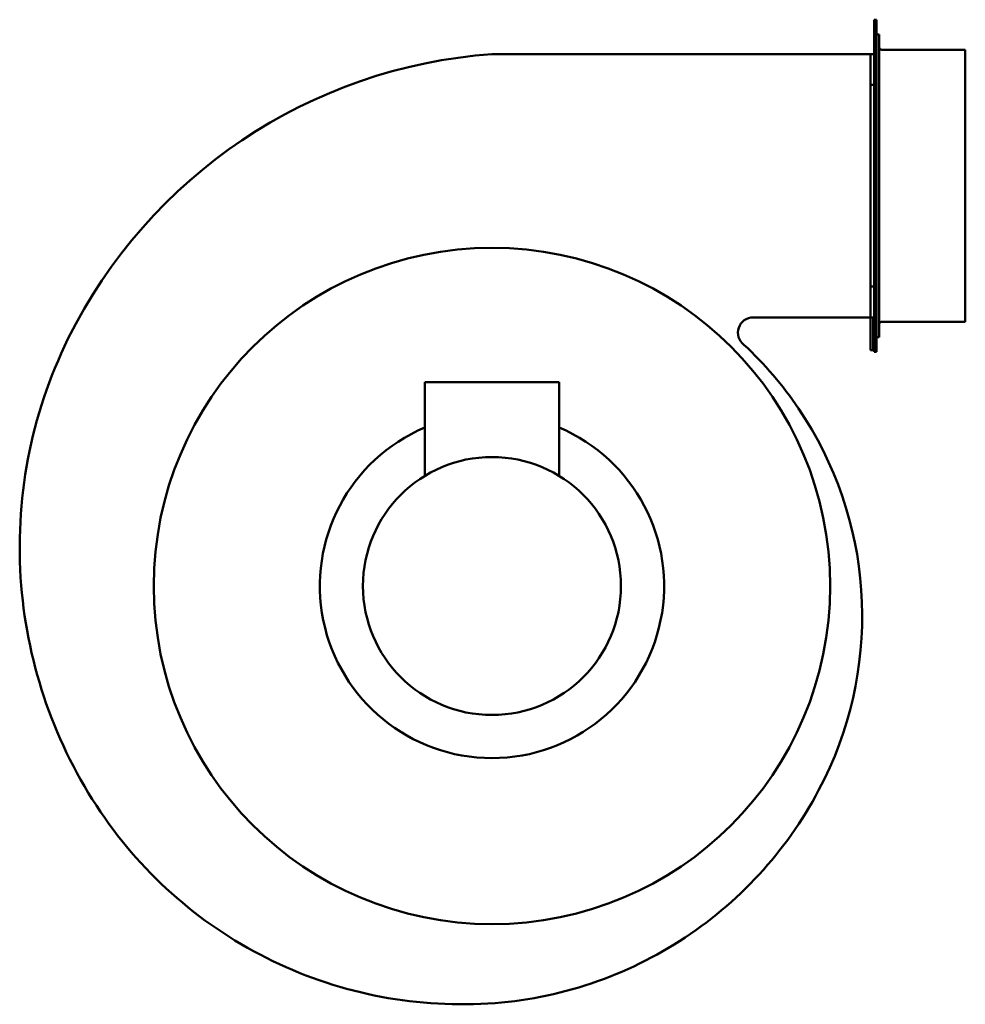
# Model space of a CAD drawing. Header units: millimetres. Extents: x 355 to 905, y 159 to 732.
import ezdxf

# ---------------------------------------------------------------- set-up
doc = ezdxf.new("R2010")
doc.units = ezdxf.units.MM
doc.header["$LTSCALE"] = 3
doc.layers.add('Widoczne (ISO)', color=7, linetype='Continuous', lineweight=50)

msp = doc.modelspace()

# ---------------------------------------------------------------- linework, layer by layer
at = {"layer": 'Widoczne (ISO)'}
for p, q in [((851.7, 711.55), (851.7, 731.55)), ((853.2, 731.55), (851.7, 731.55)), ((853.2, 538.55), (853.2, 731.55)), ((853.2, 723.01), (854.7, 723.01)), ((854.7, 723.01), (853.2, 723.01)), ((854.7, 723.01), (854.7, 723.01)), ((854.7, 547.05), (854.7, 723.01)), ((629.7, 711.55), (847.7, 711.55)), ((847.7, 711.55), (849.7, 711.55)), ((849.7, 693.68), (849.7, 711.55)), ((849.7, 711.55), (851.7, 711.55)), ((851.7, 711.55), (851.7, 711.16)), ((851.7, 558.95), (851.7, 711.16)), ((904.7, 714.05), (856.2, 714.05)), ((904.7, 714.05), (904.7, 556.05)), ((851.7, 693.68), (849.7, 693.68)), ((849.7, 576.43), (849.7, 693.68)), ((849.7, 576.43), (851.7, 576.43)), ((849.7, 558.55), (849.7, 576.43)), ((847.7, 558.55), (781.45, 558.55)), ((847.7, 558.55), (849.7, 558.55)), ((851.7, 558.55), (849.7, 558.55)), ((849.7, 539.46), (849.7, 558.55)), ((851.2, 558.55), (851.2, 539.46)), ((851.7, 558.95), (851.7, 558.55)), ((851.7, 538.55), (851.7, 558.55)), ((904.7, 556.05), (856.2, 556.05)), ((854.7, 547.05), (853.2, 547.05)), ((851.2, 539.46), (849.7, 539.46)), ((853.2, 538.55), (851.7, 538.55)), ((590.7, 521), (668.7, 521)), ((590.7, 466.51), (590.7, 521)), ((668.7, 466.51), (668.7, 521))]:
    msp.add_line(p, q, dxfattribs=at)
for radius in [196.5, 74.95]:
    msp.add_circle((629.7, 402.5), radius, dxfattribs=at)
for centre, radius, start, end in [((856.2, 715.55), 1.5, 182.5014, 270), ((651.12, 413.57), 298.75, 94.1112, 153.6777), ((781.45, 549.7), 8.85, 90, 232.2176), ((856.2, 554.55), 1.5, 90, 180), ((630.25, 425.05), 274.96, 153.8925, 184.6283), ((630.81, 385.98), 213.67, 34.0629, 47.1817), ((629.57, 385.04), 215.22, 333.9515, 34.0863), ((629.7, 402.5), 100, 112.9545, 67.0455), ((630.4, 425.04), 275.11, 184.6242, 213.994), ((612.92, 393.18), 233.75, 304.4371, 333.9515), ((612.38, 412.74), 253.29, 213.9657, 244.279), ((612.92, 393.18), 233.75, 274.5603, 304.4371), ((612.36, 412.65), 253.21, 244.2742, 274.3357)]:
    msp.add_arc(centre, radius, start, end, dxfattribs=at)
msp.add_open_spline([(854.7, 715.55), (854.7, 715.53), (854.7, 715.51), (854.71, 715.49)], degree=3, dxfattribs=at)

doc.saveas('drawing.dxf')
